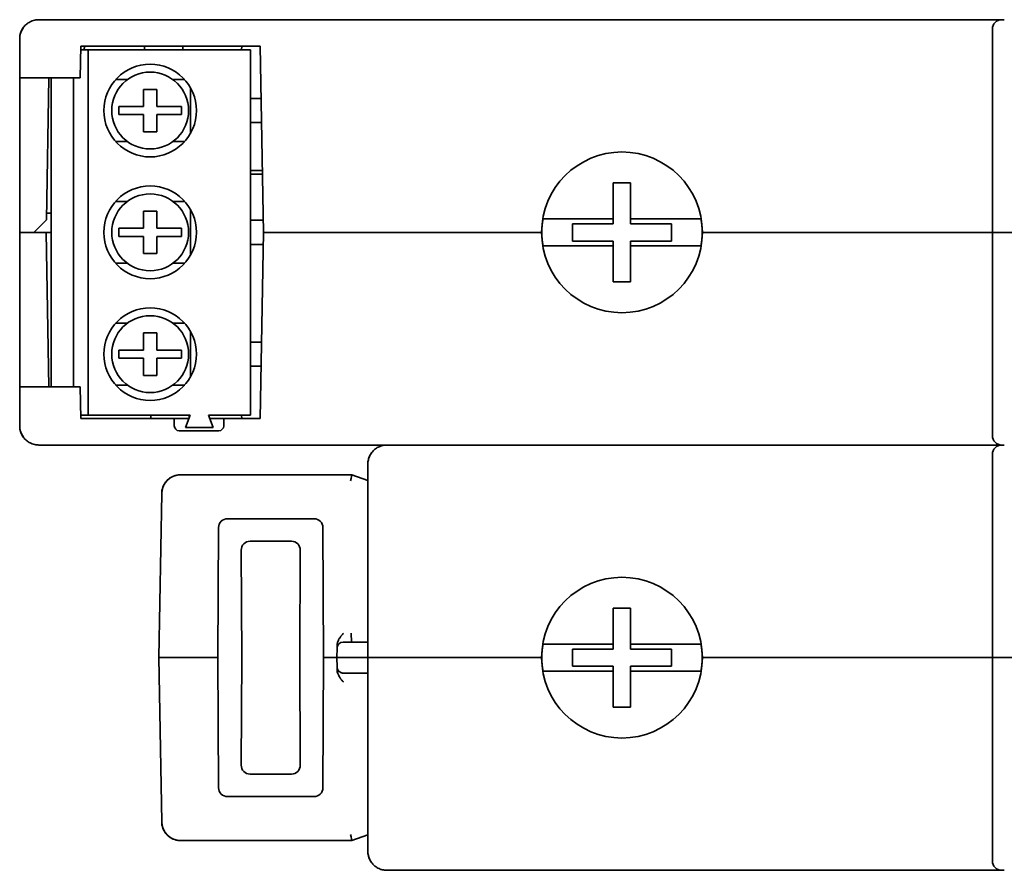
# Model space of a CAD drawing. Header units: millimetres. Extents: x 196 to 384, y 71 to 246.
# Tile 6 of 7: x 278 to 318, y 200 to 235. Entities that reach past the tile are written whole.
import ezdxf

# ---------------------------------------------------------------- set-up
doc = ezdxf.new("R2010")
doc.units = ezdxf.units.MM
doc.layers.add('Visible (ISO)', color=7, linetype='Continuous', lineweight=35)

msp = doc.modelspace()

# ---------------------------------------------------------------- linework, layer by layer
at = {"layer": 'Visible (ISO)'}
for p, q in [((278.815, 234.823), (278.815, 234.823)), ((279.222, 234.823), (278.815, 234.823)), ((318.363, 234.823), (279.222, 234.823)), ((318.363, 234.823), (318.472, 234.823)), ((317.982, 234.442), (317.982, 226.086)), ((278.028, 232.436), (278.028, 234.036)), ((280.516, 232.436), (280.538, 233.731)), ((280.847, 233.591), (280.536, 233.591)), ((280.538, 233.731), (287.909, 233.731)), ((280.657, 233.591), (280.709, 233.731)), ((280.847, 233.591), (287.502, 233.591)), ((280.847, 218.58), (280.847, 233.591)), ((283.161, 233.591), (283.159, 233.731)), ((284.734, 233.731), (284.731, 233.591)), ((287.144, 233.591), (287.147, 233.731)), ((287.502, 218.58), (287.502, 233.591)), ((287.909, 233.731), (288.042, 226.086)), ((278.028, 226.086), (278.028, 232.436)), ((278.028, 232.436), (279.222, 232.436)), ((279.225, 232.436), (279.123, 226.594)), ((279.222, 232.436), (280.516, 232.436)), ((279.323, 219.736), (279.323, 232.436)), ((280.238, 219.736), (280.238, 232.436)), ((281.968, 232.36), (282.449, 232.36)), ((284.326, 232.36), (284.807, 232.36)), ((283.108, 231.961), (283.108, 231.258)), ((283.667, 231.961), (283.108, 231.961)), ((283.667, 231.258), (283.667, 231.961)), ((285.038, 230.139), (285.038, 232.04)), ((287.946, 231.585), (287.502, 231.585)), ((282.094, 231.258), (282.094, 230.921)), ((283.108, 231.258), (282.094, 231.258)), ((284.681, 231.258), (283.667, 231.258)), ((284.681, 230.921), (284.681, 231.258)), ((282.094, 230.921), (283.108, 230.921)), ((283.108, 230.921), (283.108, 230.218)), ((283.667, 230.921), (284.681, 230.921)), ((283.667, 230.218), (283.667, 230.921)), ((287.502, 230.594), (287.963, 230.594)), ((283.108, 230.218), (283.667, 230.218)), ((281.968, 229.82), (282.449, 229.82)), ((284.326, 229.82), (284.807, 229.82)), ((287.998, 228.626), (287.502, 228.626)), ((287.502, 228.473), (288, 228.473)), ((302.412, 228.118), (302.412, 226.645)), ((303.123, 228.118), (302.412, 228.118)), ((303.123, 226.645), (303.123, 228.118)), ((281.968, 227.356), (282.449, 227.356)), ((284.326, 227.356), (284.807, 227.356)), ((283.108, 226.957), (283.108, 226.255)), ((283.667, 226.957), (283.108, 226.957)), ((283.667, 226.255), (283.667, 226.957)), ((285.038, 225.135), (285.038, 227.036)), ((278.606, 226.086), (279.123, 226.594)), ((279.128, 226.873), (279.323, 226.873)), ((288.033, 226.581), (287.502, 226.581)), ((302.412, 226.645), (299.965, 226.645)), ((302.412, 226.645), (302.412, 226.441)), ((305.57, 226.645), (303.123, 226.645)), ((303.123, 226.645), (303.123, 226.441)), ((278.028, 219.736), (278.028, 226.086)), ((278.028, 226.086), (279.114, 226.086)), ((278.028, 226.086), (278.606, 226.086)), ((279.114, 226.086), (279.225, 219.736)), ((279.323, 226.086), (279.114, 226.086)), ((282.094, 226.255), (282.094, 225.917)), ((283.108, 226.255), (282.094, 226.255)), ((284.681, 226.255), (283.667, 226.255)), ((284.681, 225.917), (284.681, 226.255)), ((288.042, 226.086), (287.909, 218.44)), ((288.042, 226.086), (299.466, 226.086)), ((299.466, 226.086), (288.042, 226.086)), ((300.736, 226.441), (300.736, 225.73)), ((302.412, 226.441), (300.736, 226.441)), ((304.8, 226.441), (303.123, 226.441)), ((304.8, 225.73), (304.8, 226.441)), ((317.982, 226.086), (306.07, 226.086)), ((317.982, 226.086), (306.07, 226.086)), ((317.982, 226.086), (317.982, 217.729)), ((319.176, 226.086), (317.982, 226.086)), ((317.982, 226.086), (319.176, 226.086)), ((282.094, 225.917), (283.108, 225.917)), ((283.108, 225.917), (283.108, 225.214)), ((283.667, 225.917), (284.681, 225.917)), ((283.667, 225.214), (283.667, 225.917)), ((300.736, 225.73), (302.412, 225.73)), ((302.412, 225.527), (302.412, 225.73)), ((303.123, 225.73), (304.8, 225.73)), ((303.123, 225.527), (303.123, 225.73)), ((287.502, 225.59), (288.033, 225.59)), ((299.965, 225.527), (302.412, 225.527)), ((302.412, 225.527), (302.412, 224.054)), ((303.123, 224.054), (303.123, 225.527)), ((303.123, 225.527), (305.57, 225.527)), ((283.108, 225.214), (283.667, 225.214)), ((281.968, 224.816), (282.449, 224.816)), ((284.326, 224.816), (284.807, 224.816)), ((302.412, 224.054), (303.123, 224.054)), ((281.968, 222.352), (282.449, 222.352)), ((284.326, 222.352), (284.807, 222.352)), ((283.108, 221.954), (283.108, 221.251)), ((283.667, 221.954), (283.108, 221.954)), ((283.667, 221.251), (283.667, 221.954)), ((285.038, 220.132), (285.038, 222.032)), ((282.094, 221.251), (282.094, 220.913)), ((283.108, 221.251), (282.094, 221.251)), ((284.681, 221.251), (283.667, 221.251)), ((284.681, 220.913), (284.681, 221.251)), ((287.963, 221.577), (287.502, 221.577)), ((282.094, 220.913), (283.108, 220.913)), ((283.108, 220.913), (283.108, 220.21)), ((283.667, 220.913), (284.681, 220.913)), ((283.667, 220.21), (283.667, 220.913)), ((287.502, 220.587), (287.946, 220.587)), ((283.108, 220.21), (283.667, 220.21)), ((279.222, 219.736), (278.028, 219.736)), ((278.028, 219.736), (278.028, 218.136)), ((279.222, 219.736), (280.516, 219.736)), ((280.516, 219.736), (280.538, 218.44)), ((281.968, 219.812), (282.449, 219.812)), ((284.326, 219.812), (284.807, 219.812)), ((280.536, 218.58), (280.847, 218.58)), ((280.538, 218.44), (284.378, 218.44)), ((280.847, 218.58), (285.026, 218.58)), ((283.413, 218.44), (283.415, 218.58)), ((284.378, 218.44), (284.378, 218.136)), ((284.973, 218.44), (284.378, 218.44)), ((285.026, 218.58), (284.835, 218.072)), ((284.987, 218.477), (284.985, 218.58)), ((285.788, 218.58), (287.502, 218.58)), ((285.978, 218.072), (285.788, 218.58)), ((286.41, 218.44), (285.84, 218.44)), ((286.41, 218.44), (287.909, 218.44)), ((286.41, 218.136), (286.41, 218.44)), ((287.147, 218.44), (287.144, 218.58)), ((284.835, 218.072), (285.978, 218.072)), ((284.581, 217.932), (286.207, 217.932)), ((279.222, 217.348), (278.815, 217.348)), ((279.222, 217.348), (318.363, 217.348)), ((293.522, 217.348), (318.363, 217.348)), ((318.363, 217.348), (318.472, 217.348)), ((318.472, 217.348), (318.363, 217.348)), ((317.982, 216.967), (317.982, 208.611)), ((292.328, 216.561), (292.328, 208.611)), ((284.648, 216.129), (291.668, 216.129)), ((284.648, 216.129), (291.668, 216.129)), ((291.668, 216.129), (292.328, 215.889)), ((283.743, 208.611), (283.861, 215.355)), ((286.198, 213.953), (286.173, 208.611)), ((286.568, 214.32), (290.113, 214.32)), ((290.483, 213.953), (290.508, 208.611)), ((287.492, 213.395), (289.189, 213.395)), ((287.126, 213.026), (287.147, 208.611)), ((289.555, 213.026), (289.534, 208.611)), ((302.412, 210.643), (302.412, 209.169)), ((303.123, 210.643), (302.412, 210.643)), ((303.123, 209.169), (303.123, 210.643)), ((291.65, 209.62), (291.657, 209.246)), ((292.328, 209.246), (291.446, 209.246)), ((302.412, 209.169), (299.965, 209.169)), ((302.412, 209.169), (302.412, 208.966)), ((305.57, 209.169), (303.123, 209.169)), ((303.123, 209.169), (303.123, 208.966)), ((291.065, 208.996), (291.058, 208.611)), ((300.736, 208.966), (300.736, 208.255)), ((302.412, 208.966), (300.736, 208.966)), ((304.8, 208.966), (303.123, 208.966)), ((304.8, 208.255), (304.8, 208.966)), ((283.743, 208.611), (283.997, 208.611)), ((283.861, 201.866), (283.743, 208.611)), ((286.173, 208.611), (283.997, 208.611)), ((286.198, 203.268), (286.173, 208.611)), ((287.126, 204.195), (287.147, 208.611)), ((289.555, 204.195), (289.534, 208.611)), ((290.483, 203.268), (290.508, 208.611)), ((291.058, 208.611), (290.508, 208.611)), ((291.058, 208.611), (291.065, 208.225)), ((291.058, 208.611), (291.439, 208.611)), ((291.439, 208.611), (292.328, 208.611)), ((292.328, 208.611), (292.328, 200.66)), ((293.522, 208.611), (292.328, 208.611)), ((292.328, 208.611), (293.522, 208.611)), ((293.522, 208.611), (299.466, 208.611)), ((299.466, 208.611), (293.522, 208.611)), ((317.982, 208.611), (306.07, 208.611)), ((317.982, 208.611), (306.07, 208.611)), ((319.176, 208.611), (317.982, 208.611)), ((317.982, 208.611), (317.982, 200.254)), ((317.982, 208.611), (319.176, 208.611)), ((292.328, 207.976), (291.446, 207.976)), ((299.965, 208.052), (302.412, 208.052)), ((300.736, 208.255), (302.412, 208.255)), ((302.412, 208.052), (302.412, 208.255)), ((302.412, 208.052), (302.412, 206.579)), ((303.123, 208.255), (304.8, 208.255)), ((303.123, 208.052), (303.123, 208.255)), ((303.123, 206.579), (303.123, 208.052)), ((303.123, 208.052), (305.57, 208.052)), ((302.412, 206.579), (303.123, 206.579)), ((289.189, 203.826), (287.492, 203.826)), ((290.113, 202.902), (286.568, 202.902)), ((291.668, 201.092), (284.648, 201.092)), ((291.668, 201.092), (284.648, 201.092)), ((291.668, 201.092), (292.328, 201.333)), ((293.522, 199.873), (293.116, 199.873)), ((293.522, 199.873), (318.363, 199.873)), ((318.363, 199.873), (318.472, 199.873))]:
    msp.add_line(p, q, dxfattribs=at)
for centre, radius in [((283.387, 231.09), 1.905), ((283.387, 231.09), 1.579), ((283.387, 226.086), 1.905), ((283.387, 226.086), 1.579), ((283.387, 221.082), 1.905), ((283.387, 221.082), 1.579)]:
    msp.add_circle(centre, radius, dxfattribs=at)
for centre, radius, start, end in [((318.363, 234.442), 0.381, 90, 180), ((302.768, 226.086), 3.302, 0, 180), ((302.768, 226.086), 3.292, 170.227, 189.773), ((302.768, 226.086), 3.292, 350.227, 9.773), ((302.768, 226.086), 3.302, 180, 0), ((284.581, 218.136), 0.203, 180, 270), ((286.207, 218.136), 0.203, 270, 0), ((318.363, 217.729), 0.381, 180, 270.0001), ((318.363, 216.967), 0.381, 90, 180), ((302.768, 208.611), 3.302, 0, 180), ((291.319, 208.992), 0.254, 90, 179), ((302.768, 208.611), 3.292, 170.227, 189.773), ((302.768, 208.611), 3.292, 350.227, 9.773), ((302.768, 208.611), 3.302, 180, 0), ((291.319, 208.23), 0.254, 181.0001, 270), ((318.363, 200.254), 0.381, 180, 270.0001)]:
    msp.add_arc(centre, radius, start, end, dxfattribs=at)
for centre, major_axis, ratio, start_param, end_param in [((278.815, 234.442), (0, 0.381), 0.5, 6.283168, 6.283211), ((278.815, 217.729), (0, -0.381), 0.5, 6.283148, 6.283199), ((293.116, 216.967), (0, 0.381), 0.5, 6.283167, 6.283212), ((284.649, 215.341), (0.551, -0.563), 0.999534, 2.367284, 3.920014), ((291.623, 215.875), (0.045, 0.254), 0.002985, 0.000526, 1.553869), ((286.593, 213.927), (-0.297, 0.277), 0.939334, 5.494104, 6.997862), ((290.088, 213.927), (0.297, 0.277), 0.939334, 5.568508, 7.072267), ((287.521, 212.999), (-0.281, 0.298), 0.930607, 5.56397, 7.067729), ((289.16, 212.999), (0.281, 0.298), 0.930607, 5.498642, 7.0024), ((287.521, 204.222), (-0.281, -0.298), 0.930607, 5.498642, 7.0024), ((289.16, 204.222), (0.281, -0.298), 0.930607, 5.56397, 7.067729), ((286.593, 203.294), (-0.297, -0.277), 0.939334, 5.568508, 7.072267), ((290.088, 203.294), (0.297, -0.277), 0.939334, 5.494104, 6.997862), ((284.649, 201.88), (-0.551, -0.563), 0.999534, 5.504764, 7.057494), ((291.623, 201.346), (0.045, -0.254), 0.002985, 4.729316, 6.282659)]:
    msp.add_ellipse(centre, major_axis=major_axis, ratio=ratio, start_param=start_param, end_param=end_param, dxfattribs=at)
for points, knots in [([(278.028, 234.036), (278.028, 234.098), (278.035, 234.16), (278.05, 234.22), (278.064, 234.281), (278.086, 234.339), (278.114, 234.394), (278.142, 234.449), (278.176, 234.499), (278.215, 234.545), (278.253, 234.591), (278.297, 234.631), (278.343, 234.666), (278.39, 234.701), (278.44, 234.73), (278.492, 234.754), (278.508, 234.761), (278.525, 234.768), (278.542, 234.774)], [0, 0, 0, 0, 0.1428571, 0.1428571, 0.1428571, 0.2857143, 0.2857143, 0.2857143, 0.4285714, 0.4285714, 0.4285714, 0.5714286, 0.5714286, 0.5714286, 0.7142857, 0.7142857, 0.7142857, 0.7598547, 0.7598547, 0.7598547, 0.7598547]), ([(278.647, 234.805), (278.648, 234.805), (278.65, 234.806), (278.651, 234.806), (278.706, 234.818), (278.761, 234.823), (278.815, 234.823)], [0.8531166, 0.8531166, 0.8531166, 0.8531166, 0.8571429, 0.8571429, 0.8571429, 0.9999843, 0.9999843, 0.9999843, 0.9999843]), ([(299.523, 226.645), (299.557, 226.645), (299.593, 226.645), (299.721, 226.645), (299.843, 226.645), (299.965, 226.645)], [-0.69026494, -0.69026494, -0.69026494, -0.69026494, -0.67498293, -0.67498293, -0.63618496, -0.63618496, -0.63618496, -0.63618496]), ([(305.57, 226.645), (305.692, 226.645), (305.814, 226.645), (305.942, 226.645), (305.978, 226.645), (306.012, 226.645)], [-0.13262618, -0.13262618, -0.13262618, -0.13262618, -0.09382822, -0.09382822, -0.07854621, -0.07854621, -0.07854621, -0.07854621]), ([(299.965, 225.527), (299.843, 225.527), (299.721, 225.527), (299.593, 225.527), (299.557, 225.527), (299.523, 225.527)], [0.63618496, 0.63618496, 0.63618496, 0.63618496, 0.67498293, 0.67498293, 0.69026494, 0.69026494, 0.69026494, 0.69026494]), ([(306.012, 225.527), (305.978, 225.527), (305.942, 225.527), (305.814, 225.527), (305.692, 225.527), (305.57, 225.527)], [0.07854621, 0.07854621, 0.07854621, 0.07854621, 0.09382822, 0.09382822, 0.13262618, 0.13262618, 0.13262618, 0.13262618]), ([(278.538, 217.398), (278.523, 217.404), (278.507, 217.411), (278.492, 217.418), (278.44, 217.441), (278.39, 217.47), (278.344, 217.505), (278.297, 217.54), (278.254, 217.581), (278.215, 217.626), (278.176, 217.672), (278.142, 217.722), (278.114, 217.777), (278.087, 217.832), (278.065, 217.89), (278.05, 217.951), (278.036, 218.011), (278.028, 218.073), (278.028, 218.136)], [0.2431507, 0.2431507, 0.2431507, 0.2431507, 0.2857143, 0.2857143, 0.2857143, 0.4285714, 0.4285714, 0.4285714, 0.5714286, 0.5714286, 0.5714286, 0.7142857, 0.7142857, 0.7142857, 0.8571429, 0.8571429, 0.8571429, 1, 1, 1, 1]), ([(278.815, 217.348), (278.761, 217.348), (278.706, 217.354), (278.651, 217.365), (278.649, 217.366), (278.647, 217.366), (278.645, 217.367)], [0.0000404, 0.0000404, 0.0000404, 0.0000404, 0.1428571, 0.1428571, 0.1428571, 0.1485387, 0.1485387, 0.1485387, 0.1485387]), ([(292.328, 216.561), (292.328, 216.623), (292.336, 216.684), (292.35, 216.745), (292.364, 216.805), (292.386, 216.864), (292.414, 216.919), (292.442, 216.973), (292.476, 217.024), (292.515, 217.069), (292.553, 217.115), (292.597, 217.156), (292.643, 217.191), (292.69, 217.226), (292.74, 217.255), (292.792, 217.278), (292.808, 217.286), (292.825, 217.293), (292.842, 217.299)], [0, 0, 0, 0, 0.1428571, 0.1428571, 0.1428571, 0.2857143, 0.2857143, 0.2857143, 0.4285714, 0.4285714, 0.4285714, 0.5714286, 0.5714286, 0.5714286, 0.7142857, 0.7142857, 0.7142857, 0.7598334, 0.7598334, 0.7598334, 0.7598334]), ([(292.947, 217.33), (292.948, 217.33), (292.95, 217.33), (292.951, 217.331), (293.006, 217.342), (293.061, 217.348), (293.116, 217.348)], [0.8530916, 0.8530916, 0.8530916, 0.8530916, 0.8571429, 0.8571429, 0.8571429, 0.9999788, 0.9999788, 0.9999788, 0.9999788]), ([(284.09, 215.897), (284.149, 215.957), (284.22, 216.007), (284.37, 216.083), (284.452, 216.109), (284.572, 216.126), (284.61, 216.129), (284.648, 216.129)], [0, 0, 0, 0, 0.02536546, 0.02536546, 0.05043746, 0.05043746, 0.0618501, 0.0618501, 0.0618501, 0.0618501]), ([(283.861, 215.355), (283.862, 215.441), (283.878, 215.527), (283.935, 215.687), (283.977, 215.763), (284.03, 215.829)], [0, 0, 0, 0, 0.02565725, 0.02565725, 0.05093198, 0.05093198, 0.05093198, 0.05093198]), ([(291.067, 209.116), (291.068, 209.156), (291.074, 209.196), (291.087, 209.238), (291.095, 209.265), (291.105, 209.293), (291.118, 209.32), (291.125, 209.335), (291.133, 209.35), (291.141, 209.364), (291.16, 209.4), (291.183, 209.435), (291.209, 209.47), (291.214, 209.477), (291.219, 209.484), (291.225, 209.491), (291.249, 209.523), (291.275, 209.555), (291.303, 209.588), (291.312, 209.599), (291.321, 209.609), (291.33, 209.62)], [0, 0, 0, 0, 0.25, 0.25, 0.25, 0.41393, 0.41393, 0.41393, 0.5, 0.5, 0.5, 0.70899, 0.70899, 0.70899, 0.75, 0.75, 0.75, 0.939717, 0.939717, 0.939717, 1, 1, 1, 1]), ([(291.446, 209.246), (291.441, 209.246), (291.436, 209.246), (291.431, 209.246), (291.423, 209.246), (291.415, 209.246), (291.407, 209.246), (291.402, 209.246), (291.396, 209.246), (291.391, 209.246), (291.384, 209.246), (291.378, 209.246), (291.371, 209.246), (291.366, 209.246), (291.361, 209.246), (291.357, 209.246), (291.352, 209.246), (291.347, 209.246), (291.343, 209.246), (291.339, 209.246), (291.335, 209.246), (291.332, 209.246), (291.33, 209.246), (291.327, 209.246), (291.325, 209.246), (291.323, 209.246), (291.321, 209.246), (291.32, 209.246), (291.319, 209.246), (291.319, 209.246), (291.319, 209.246)], [0.0000002, 0.0000002, 0.0000002, 0.0000002, 0.0728022, 0.0728022, 0.0728022, 0.2, 0.2, 0.2, 0.2845846, 0.2845846, 0.2845846, 0.4, 0.4, 0.4, 0.4942789, 0.4942789, 0.4942789, 0.6, 0.6, 0.6, 0.703892, 0.703892, 0.703892, 0.8, 0.8, 0.8, 0.9157776, 0.9157776, 0.9157776, 1, 1, 1, 1]), ([(299.523, 209.169), (299.557, 209.169), (299.593, 209.169), (299.721, 209.169), (299.843, 209.169), (299.965, 209.169)], [-0.69026494, -0.69026494, -0.69026494, -0.69026494, -0.67498293, -0.67498293, -0.63618496, -0.63618496, -0.63618496, -0.63618496]), ([(305.57, 209.169), (305.692, 209.169), (305.814, 209.169), (305.942, 209.169), (305.978, 209.169), (306.012, 209.169)], [-0.13262618, -0.13262618, -0.13262618, -0.13262618, -0.09382822, -0.09382822, -0.07854621, -0.07854621, -0.07854621, -0.07854621]), ([(291.066, 209.031), (291.066, 209.037), (291.066, 209.044), (291.066, 209.051), (291.066, 209.052)], [0.5317888, 0.5317888, 0.5317888, 0.5317888, 0.6666667, 0.6750796, 0.6750796, 0.6750796, 0.6750796]), ([(291.067, 208.12), (291.066, 208.158), (291.066, 208.187), (291.065, 208.208), (291.065, 208.212), (291.065, 208.215)], [0, 0, 0, 0, 0.02058015, 0.02058015, 0.02543959, 0.02543959, 0.02543959, 0.02543959]), ([(291.33, 207.601), (291.323, 207.609), (291.317, 207.617), (291.31, 207.625), (291.28, 207.661), (291.251, 207.695), (291.225, 207.73), (291.223, 207.732), (291.222, 207.734), (291.22, 207.736), (291.19, 207.776), (291.163, 207.817), (291.141, 207.857), (291.138, 207.862), (291.135, 207.868), (291.132, 207.873), (291.113, 207.91), (291.097, 207.947), (291.087, 207.983), (291.076, 208.018), (291.07, 208.052), (291.068, 208.085), (291.068, 208.091), (291.067, 208.098), (291.067, 208.105)], [0, 0, 0, 0, 0.044679, 0.044679, 0.044679, 0.25, 0.25, 0.25, 0.262054, 0.262054, 0.262054, 0.5, 0.5, 0.5, 0.532393, 0.532393, 0.532393, 0.75, 0.75, 0.75, 0.957967, 0.957967, 0.957967, 1, 1, 1, 1]), ([(291.115, 208.079), (291.131, 208.057), (291.151, 208.037), (291.196, 208.006), (291.221, 207.994), (291.27, 207.979), (291.295, 207.976), (291.319, 207.976)], [0, 0, 0, 0, 0.00822689, 0.00822689, 0.01631511, 0.01631511, 0.02365023, 0.02365023, 0.02365023, 0.02365023]), ([(291.446, 207.976), (291.44, 207.976), (291.434, 207.976), (291.428, 207.976), (291.421, 207.976), (291.414, 207.976), (291.407, 207.976), (291.4, 207.976), (291.393, 207.976), (291.387, 207.976), (291.382, 207.976), (291.376, 207.976), (291.371, 207.976), (291.365, 207.976), (291.358, 207.976), (291.352, 207.976), (291.349, 207.976), (291.346, 207.976), (291.343, 207.976), (291.338, 207.976), (291.333, 207.976), (291.329, 207.976), (291.328, 207.976), (291.326, 207.976), (291.325, 207.976), (291.322, 207.976), (291.32, 207.976), (291.319, 207.976), (291.319, 207.976), (291.319, 207.976), (291.319, 207.976)], [0.0000003, 0.0000003, 0.0000003, 0.0000003, 0.0883415, 0.0883415, 0.0883415, 0.2, 0.2, 0.2, 0.3093233, 0.3093233, 0.3093233, 0.4, 0.4, 0.4, 0.5280785, 0.5280785, 0.5280785, 0.6, 0.6, 0.6, 0.7467927, 0.7467927, 0.7467927, 0.8, 0.8, 0.8, 0.9669066, 0.9669066, 0.9669066, 1, 1, 1, 1]), ([(299.965, 208.052), (299.843, 208.052), (299.721, 208.052), (299.593, 208.052), (299.557, 208.052), (299.523, 208.052)], [0.63618496, 0.63618496, 0.63618496, 0.63618496, 0.67498293, 0.67498293, 0.69026494, 0.69026494, 0.69026494, 0.69026494]), ([(306.012, 208.052), (305.978, 208.052), (305.942, 208.052), (305.814, 208.052), (305.692, 208.052), (305.57, 208.052)], [0.07854621, 0.07854621, 0.07854621, 0.07854621, 0.09382822, 0.09382822, 0.13262618, 0.13262618, 0.13262618, 0.13262618]), ([(284.03, 201.392), (283.977, 201.46), (283.934, 201.536), (283.878, 201.696), (283.862, 201.782), (283.861, 201.866)], [0, 0, 0, 0, 0.02564004, 0.02564004, 0.05093203, 0.05093203, 0.05093203, 0.05093203]), ([(284.648, 201.092), (284.563, 201.092), (284.476, 201.106), (284.316, 201.161), (284.24, 201.201), (284.144, 201.274), (284.116, 201.298), (284.09, 201.324)], [0, 0, 0, 0, 0.0256686, 0.0256686, 0.05075519, 0.05075519, 0.06184615, 0.06184615, 0.06184615, 0.06184615]), ([(292.87, 199.912), (292.869, 199.913), (292.869, 199.913), (292.868, 199.913), (292.842, 199.921), (292.817, 199.931), (292.792, 199.943), (292.76, 199.957), (292.729, 199.974), (292.699, 199.992), (292.68, 200.004), (292.661, 200.017), (292.643, 200.03), (292.61, 200.055), (292.579, 200.083), (292.549, 200.113), (292.538, 200.126), (292.526, 200.138), (292.515, 200.152), (292.484, 200.188), (292.455, 200.228), (292.431, 200.271), (292.425, 200.281), (292.42, 200.292), (292.414, 200.302), (292.389, 200.352), (292.369, 200.405), (292.354, 200.459), (292.353, 200.465), (292.351, 200.47), (292.35, 200.476), (292.336, 200.537), (292.328, 200.598), (292.328, 200.66)], [0.2149089, 0.2149089, 0.2149089, 0.2149089, 0.2165585, 0.2165585, 0.2165585, 0.2857143, 0.2857143, 0.2857143, 0.3732495, 0.3732495, 0.3732495, 0.4285714, 0.4285714, 0.4285714, 0.5299781, 0.5299781, 0.5299781, 0.5714286, 0.5714286, 0.5714286, 0.6866596, 0.6866596, 0.6866596, 0.7142857, 0.7142857, 0.7142857, 0.8433868, 0.8433868, 0.8433868, 0.8571429, 0.8571429, 0.8571429, 1, 1, 1, 1]), ([(293.113, 199.873), (293.091, 199.873), (293.069, 199.874), (293.046, 199.876), (293.02, 199.878), (292.993, 199.882), (292.967, 199.887)], [0.0019837, 0.0019837, 0.0019837, 0.0019837, 0.0601052, 0.0601052, 0.0601052, 0.1294371, 0.1294371, 0.1294371, 0.1294371])]:
    msp.add_open_spline(points, degree=3, knots=knots, dxfattribs=at)
for points in [[(278.542, 234.774), (278.575, 234.787), (278.611, 234.797), (278.647, 234.805)], [(278.804, 234.823), (278.807, 234.823), (278.81, 234.823), (278.814, 234.823)], [(318.472, 234.823), (318.472, 234.823), (318.472, 234.823), (318.472, 234.823)], [(278.053, 234.231), (278.077, 234.326), (278.119, 234.418), (278.179, 234.5)], [(278.179, 217.673), (278.119, 217.754), (278.077, 217.846), (278.053, 217.94)], [(278.645, 217.367), (278.608, 217.375), (278.573, 217.386), (278.538, 217.398)], [(278.814, 217.348), (278.809, 217.348), (278.804, 217.348), (278.799, 217.348)], [(278.815, 217.348), (278.815, 217.348), (278.815, 217.348), (278.815, 217.348)], [(292.842, 217.299), (292.876, 217.311), (292.911, 217.322), (292.947, 217.33)], [(293.105, 217.348), (293.108, 217.348), (293.111, 217.348), (293.114, 217.348)], [(318.472, 217.348), (318.472, 217.348), (318.472, 217.348), (318.472, 217.348)], [(292.353, 216.755), (292.377, 216.85), (292.419, 216.942), (292.478, 217.023)], [(291.067, 209.089), (291.067, 209.097), (291.067, 209.107), (291.067, 209.116)], [(291.319, 209.246), (291.319, 209.246), (291.319, 209.246), (291.319, 209.246)], [(291.065, 209), (291.065, 209.005), (291.065, 209.015), (291.066, 209.031)], [(291.065, 208.996), (291.065, 208.996), (291.065, 208.997), (291.065, 209)], [(291.066, 209.052), (291.066, 209.063), (291.066, 209.075), (291.067, 209.089)], [(291.065, 208.225), (291.065, 208.225), (291.065, 208.216), (291.066, 208.175), (291.067, 208.131), (291.067, 208.105)], [(291.319, 207.976), (291.319, 207.976), (291.319, 207.976), (291.319, 207.976)], [(292.489, 200.184), (292.424, 200.269), (292.378, 200.366), (292.353, 200.465)], [(292.967, 199.887), (292.934, 199.894), (292.901, 199.902), (292.87, 199.912)]]:
    msp.add_open_spline(points, degree=3, dxfattribs=at)

doc.saveas('drawing.dxf')
